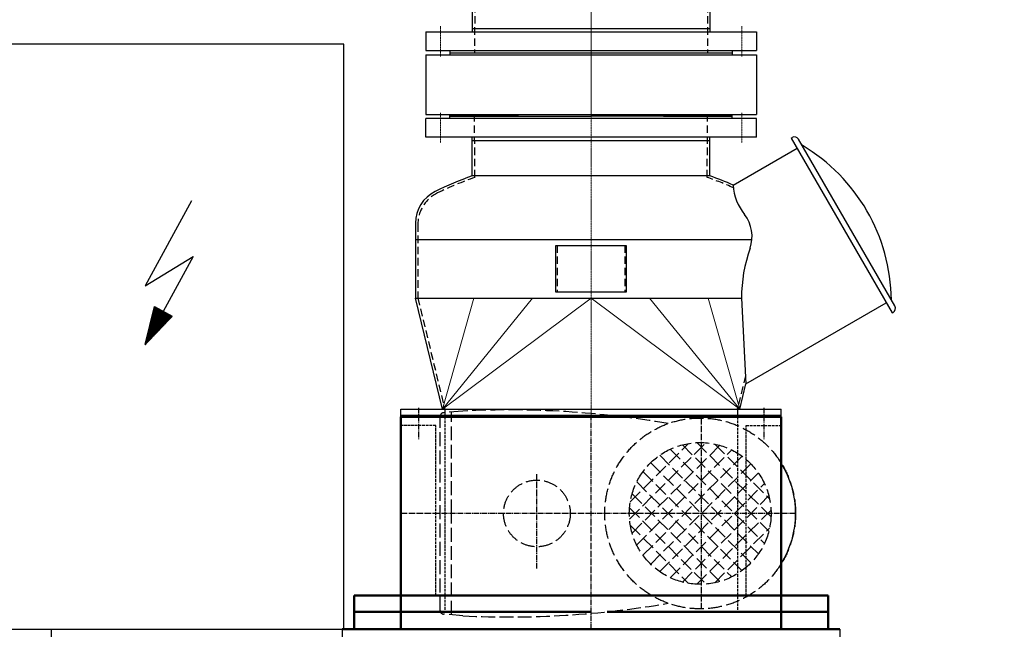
# Model space of a CAD drawing. Header units: millimetres. Extents: x 0 to 62175, y 0 to 44550.
# Tile 24 of 38: x 19505 to 21187, y 29364 to 30406. Entities that reach past the tile are written whole.
import ezdxf

# ---------------------------------------------------------------- set-up
doc = ezdxf.new("R2010")
doc.units = ezdxf.units.MM
for name, pattern in [('ACAD_ISO04W100', [30.5, 24, -3, 0.5, -3]), ('AM_DIN_F_W050', [6.25, 4.75, -1.5]), ('AM_DIN_G_W050', [13.75, 9.75, -1.5, 1, -1.5]), ('MITTE', [2, 1.25, -0.25, 0.25, -0.25]), ('STRICHLINIE', [19.05, 12.7, -6.35]), ('STRICHPUNKT', [25.4, 12.7, -6.35, 0, -6.35])]:
    doc.linetypes.add(name, pattern=pattern)
for name, color, linetype in [('1', 14, 'Continuous'), ('Bemaßung', 3, 'Continuous'), ('Flansch', 7, 'Continuous'), ('MC_24_3_025', 3, 'ACAD_ISO04W100'), ('MITTE', 4, 'STRICHPUNKT'), ('PROCESSING UNIT', 7, 'Continuous'), ('um', 7, 'Continuous'), ('Vacuum', 7, 'Continuous')]:
    doc.layers.add(name, color=color, linetype=linetype)
for name, color, linetype, lineweight in [('AM_0', 7, 'Continuous', 50), ('AM_3', 6, 'AM_DIN_F_W050', 25), ('AM_7', 4, 'AM_DIN_G_W050', 25), ('dünn', 9, 'Continuous', 20), ('mit', 6, 'MITTE', 20), ('verd', 2, 'STRICHLINIE', 25)]:
    doc.layers.add(name, color=color, linetype=linetype, lineweight=lineweight)
doc.styles.add('DIN', font='Din.shx')
doc.dimstyles.new('M1_75', dxfattribs={"dimscale": 75, "dimtxt": 3, "dimasz": 3, "dimexe": 1, "dimexo": 1, "dimgap": 1, "dimtad": 1, "dimdec": 0, "dimzin": 0, "dimdsep": 46, "dimtxsty": 'DIN', "dimcen": 3, "dimclrd": 256, "dimclre": 256, "dimclrt": 2, "dimadec": 0, "dimazin": 0, "dimtfac": 1, "dimtdec": 0, "dimtmove": 0, "dimatfit": 3, "dimfxl": 0, "dimtvp": 1.4, "dimtolj": 1, "dimtzin": 0, "dimlwd": -1, "dimlwe": -1, "dimarcsym": 0})

# ---------------------------------------------------------------- blocks, each defined once
blk = doc.blocks.new('*D237')
at = {"layer": 'Bemaßung'}
for p, q in [((20480.8, 29289), (20480.8, 27359.7)), ((16843.2, 28473.2), (16843.2, 27359.7)), ((17068.2, 27434.7), (20255.8, 27434.7))]:
    blk.add_line(p, q, dxfattribs=at)
for points in [[(17068.2, 27472.2), (17068.2, 27397.2), (16843.2, 27434.7)], [(20255.8, 27472.2), (20255.8, 27397.2), (20480.8, 27434.7)]]:
    blk.add_solid(points, dxfattribs=at)
at = {"layer": 'Defpoints', "color": 0}
for p in [(20480.8, 29364), (16843.2, 28548.2), (20480.8, 27434.7)]:
    blk.add_point(p, dxfattribs=at)
at = {"layer": 'Bemaßung', "color": 2, "insert": (19096.2, 27622.2), "char_height": 225, "attachment_point": 5, "style": 'DIN'}
blk.add_mtext('\\A1;3638', dxfattribs=at)
blk = doc.blocks.new('Rohrschelle-DN65-BV')
at = {"layer": 'um'}
for p, q in [((-32.7, 40.8), (40.9, 40.8)), ((-32.7, -40.8), (-32.7, 40.8)), ((40.9, -40.8), (40.9, 40.8)), ((-32.7, -40.8), (40.9, -40.8))]:
    blk.add_line(p, q, dxfattribs=at)
at = {"layer": 'verd'}
for p, q in [((-32.7, 38), (0, 38)), ((0, 38), (0, -38)), ((8.2, 38), (40.9, 38)), ((8.2, -38), (8.2, 38)), ((-32.7, -38), (0, -38)), ((8.2, -38), (40.9, -38))]:
    blk.add_line(p, q, dxfattribs=at)
blk = doc.blocks.new('Separator-SV')
at = {"layer": 'dünn'}
for p, q in [((85.6, 724), (64.3, 724)), ((66.3, 739), (66.3, 724)), ((83.6, 739), (83.6, 724))]:
    blk.add_line(p, q, dxfattribs=at)
at = {"layer": 'Flansch'}
for p, q in [((-114.2, 835), (-114.2, 758.9)), ((231, 833.2), (247, 833.2)), ((231, 833.2), (231, 750.7)), ((247, 833.2), (247, 750.7)), ((247, 833.2), (247, 750.7)), ((247, 801.7), (249.6, 801.7)), ((247, 801.7), (249.6, 801.7)), ((247, 699.7), (247, 801.7)), ((247, 699.7), (247, 801.7)), ((226, 780.9), (231, 780.9)), ((226, 780.9), (226, 750.7)), ((226, 720.6), (226, 750.7)), ((231, 668.2), (231, 750.7)), ((247, 668.2), (247, 750.7)), ((247, 668.2), (247, 750.7)), ((249.6, 699.7), (247, 699.7)), ((249.6, 699.7), (247, 699.7)), ((-38.1, 682.8), (38, 682.8)), ((231, 668.2), (247, 668.2)), ((0, 652.3), (0, 652.3))]:
    blk.add_line(p, q, dxfattribs=at)
for radius in [152.2, 76.1]:
    blk.add_arc((-114.2, 682.8), radius, 0, 90, dxfattribs=at)
at = {"layer": 'MC_24_3_025'}
for p, q in [((0, 673.8), (0, 685.3)), ((0, 677.8), (0, 648.4))]:
    blk.add_line(p, q, dxfattribs=at)
at = {"layer": 'mit'}
for p, q in [((227, 813.2), (260.1, 813.2)), ((-114.2, 797), (-430.6, 797)), ((75, 565.7), (75, 758.8)), ((-126, 750.7), (-417.1, 750.7)), ((126, 750.7), (259, 750.7)), ((0, 693.7), (0, 671.8)), ((0, -59.5), (0, 693.7)), ((227, 688.2), (260.1, 688.2)), ((-326, 504.7), (-326, 574.7)), ((326, 504.7), (326, 574.7)), ((369, 539.7), (407, 539.7)), ((0, 419.7), (407, 419.7)), ((369, 299.7), (407, 299.7)), ((-257.5, -6), (-257.5, 46)), ((257.5, -6), (257.5, 46))]:
    blk.add_line(p, q, dxfattribs=at)
for centre, radius, start, end in [((-114.2, 682.8), 114.2, 0, 90), ((-126, 674.7), 76, 0, 90), ((126, 674.7), 76, 90, 180)]:
    blk.add_arc(centre, radius, start, end, dxfattribs=at)
at = {"layer": 'MITTE', "ltscale": 3}
for p, q in [((217.5, 813.2), (260.5, 813.2)), ((217.5, 688.2), (260.5, 688.2))]:
    blk.add_line(p, q, dxfattribs=at)
at = {"layer": 'um'}
for p, q in [((-255, 835), (-411.6, 835)), ((231, 833.2), (247, 833.2)), ((231, 833.2), (231, 668.2)), ((247, 833.2), (247, 668.2)), ((247, 801.7), (250.5, 801.7)), ((250, 801.7), (247, 801.7)), ((250.5, 801.7), (250.5, 699.7)), ((126, 758.9), (126, 780.9)), ((214.1, 780.9), (126, 780.9)), ((214.1, 780.9), (226, 780.9)), ((226, 780.9), (226, 720.6)), ((-255, 758.9), (-409.6, 758.9)), ((-258.4, 758.9), (-258.4, 718.4)), ((-126, 758.9), (-126, 720.6)), ((126, 758.9), (126, 720.6)), ((-200.1, 756.2), (-200.1, 718.4)), ((64.3, 739), (85.6, 739)), ((64.3, 739), (64.3, 665.1)), ((85.6, 739), (85.6, 665.1)), ((-258.4, 720.6), (-378.7, 720.6)), ((-258.4, 718.4), (-200.1, 718.4)), ((-126, 720.6), (-200.1, 720.6)), ((126, 720.6), (231, 720.6)), ((247, 699.7), (250.5, 699.7)), ((250, 699.7), (247, 699.7)), ((-6.4, 675.8), (6.3, 675.8)), ((-6.4, 675.8), (-6.4, 661.4)), ((231, 668.2), (247, 668.2)), ((-300, 577.6), (-300, 559.7)), ((300, 577.6), (300, 559.7)), ((-346, 559.7), (346, 559.7)), ((-346, 559.7), (-346, 519.7)), ((346, 559.7), (346, 519.7)), ((379, 562.2), (397, 562.2)), ((379, 562.2), (379, 277.2)), ((397, 562.2), (397, 277.2)), ((-346, 539.7), (346, 539.7)), ((400, 525.7), (397, 525.7)), ((400, 525.7), (400, 313.7)), ((-346, 519.7), (346, 519.7)), ((-300, 519.7), (-300, 249.7)), ((300, 519.7), (300, 499.2)), ((203.4, 499.2), (300, 499.2)), ((300, 499.2), (379, 499.2)), ((370, 499.2), (370, 340.2)), ((203.4, 340.2), (300, 340.2)), ((300, 340.2), (379, 340.2)), ((300, 340.2), (300, 249.7)), ((400, 313.7), (397, 313.7)), ((379, 277.2), (397, 277.2)), ((-300, 249.7), (-203.2, 82)), ((-300, 249.7), (300, 249.7)), ((300, 249.7), (203.2, 82)), ((-203.2, 82), (-203.2, 36)), ((-203.2, 82), (203.2, 82)), ((203.2, 82), (203.2, 36)), ((-282.5, 36), (-282.5, 4)), ((-282.5, 36), (282.5, 36)), ((-203.2, 42), (203.2, 42)), ((282.5, 36), (282.5, 4)), ((-282.5, 4), (282.5, 4)), ((-241, 4), (-241, 0)), ((-241, 0), (241, 0)), ((241, 4), (241, 0))]:
    blk.add_line(p, q, dxfattribs=at)
blk.add_lwpolyline([(-181.5, 758.9), (-114.2, 758.9), (-114.2, 835), (-181.5, 835)], dxfattribs=at)
for centre, radius, start, end in [((126, 674.7), 106.2, 90, 152.0527), ((-126, 674.7), 45.9, 13.8939, 90), ((126, 674.7), 45.9, 90, 151.6476), ((0, 89.7), 604, 90, 116.1527), ((0, 89.7), 604, 63.8473, 90), ((0, 670.5), 11.1, 235.0352, 304.9648), ((75, 674.5), 14.2, 221.3849, 318.6151), ((-239.6, 577.6), 60.4, 116.1527, 180), ((239.6, 577.6), 60.4, 0, 63.8473)]:
    blk.add_arc(centre, radius, start, end, dxfattribs=at)
blk.add_ellipse((203.4, 419.7), major_axis=(-203.4, 0), ratio=0.390817, start_param=4.712389, end_param=7.853982, dxfattribs=at)
blk.add_spline([(-411.6, 835), (-402.9, 811.8), (-412.1, 776.9), (-409.6, 758.9)], degree=3, dxfattribs=at)
blk.add_open_spline([(-372.7, 758.9), (-374, 751.3), (-381.6, 738.7), (-379.5, 725.7), (-378.7, 720.6)], degree=3, knots=[23.347509, 23.347509, 23.347509, 23.347509, 47.197312, 62.41727, 62.41727, 62.41727, 62.41727], dxfattribs=at)
at = {"layer": 'Vacuum'}
blk.add_line((6.3, 661.4), (6.3, 675.8), dxfattribs=at)
at = {"layer": 'verd'}
for p, q in [((-258.4, 780.9), (-378.7, 780.9)), ((-258.4, 758.9), (-258.4, 783)), ((-258.4, 783), (-200.1, 783)), ((-258.4, 780.9), (-232.5, 780.9)), ((-232.5, 780.9), (-232.5, 756.2)), ((-226, 780.9), (-200.1, 780.9)), ((-226, 756.2), (-226, 780.9)), ((-214.2, 780.9), (-126, 780.9)), ((-200.1, 756.2), (-200.1, 783)), ((-126, 758.9), (-126, 780.9)), ((-232.5, 756.2), (-232.5, 720.6)), ((-226, 756.2), (-226, 720.6)), ((-258.4, 720.6), (-232.5, 720.6)), ((-226, 720.6), (-200.1, 720.6)), ((-80.2, 674.7), (-19.9, 674.7)), ((5.3, 660.7), (5.3, 675.8)), ((80.1, 674.7), (19.8, 674.7)), ((-6.4, 661.4), (-6.4, 650.4)), ((-5.3, 660.7), (-5.3, 650.4)), ((5.3, 660.7), (5.3, 650.4)), ((6.3, 661.4), (6.3, 650.4)), ((64.3, 589), (64.3, 665.1)), ((85.6, 665.1), (85.6, 589)), ((6.3, 650.4), (-6.4, 650.4)), ((64.3, 604), (85.6, 604)), ((64.3, 589), (85.6, 589)), ((66.3, 589), (66.3, 604)), ((83.6, 604), (83.6, 589)), ((-296, 575.4), (-296, 249.7)), ((296, 249.7), (296, 575.4)), ((300, 499.2), (300, 340.2)), ((-60, 459.7), (60, 459.7)), ((-60, 379.7), (-60, 459.7)), ((-58, 459.7), (-58, 379.7)), ((58, 459.7), (58, 379.7)), ((60, 459.7), (60, 379.7)), ((60, 379.7), (-60, 379.7)), ((-295.4, 249.7), (-198.6, 82)), ((198.6, 82), (295.4, 249.7)), ((-198.6, 82), (-199.2, 0)), ((198.6, 82), (199.2, 0))]:
    blk.add_line(p, q, dxfattribs=at)
blk.add_lwpolyline([(-5.3, 675.8), (-5.3, 660.7)], dxfattribs=at)
for centre, radius, start, end in [((-126, 674.7), 106.2, 14.3094, 90), ((126, 674.7), 106.1, 152.0527, 180), ((-126, 674.7), 106.2, 0, 14.3094), ((126, 674.7), 45.8, 151.6476, 180), ((0, 89.7), 600, 64.085, 115.915), ((-126, 674.7), 45.9, 0, 13.8939), ((-236, 575.4), 60, 115.915, 180), ((236, 575.4), 60, 0, 64.085)]:
    blk.add_arc(centre, radius, start, end, dxfattribs=at)
blk.add_ellipse((203.4, 419.7), major_axis=(0, -79.5), ratio=0.772073, start_param=0, end_param=3.141593, dxfattribs=at)
blk.add_open_spline([(-378.7, 780.9), (-375.6, 775.1), (-371.7, 767.8), (-372.4, 760.4), (-372.7, 758.9)], degree=3, knots=[0, 0, 0, 0, 18.664148, 23.347509, 23.347509, 23.347509, 23.347509], dxfattribs=at)
at = {"layer": 'um'}
blk.add_blockref('Rohrschelle-DN65-BV', (-222.3, 797), dxfattribs=at)
blk = doc.blocks.new('*X4')
at = {"color": 0}
for p, q in [((1046.9, 3795.3), (1047.3, 3795.7)), ((1046.9, 3795.5), (1047, 3795.7)), ((1047, 3795), (1047.7, 3795.7)), ((1047, 3795.2), (1047.5, 3795.7)), ((1047.1, 3794.6), (1048.2, 3795.7)), ((1047.1, 3794.8), (1047.9, 3795.7)), ((1047.2, 3794.3), (1048.6, 3795.7)), ((1047.2, 3794.5), (1048.4, 3795.7)), ((1047.3, 3793.9), (1049.1, 3795.7)), ((1047.3, 3794.1), (1048.8, 3795.7)), ((1047.4, 3793.6), (1049.5, 3795.7)), ((1047.4, 3793.8), (1049.3, 3795.7)), ((1047.5, 3793.2), (1050, 3795.7)), ((1047.5, 3793.4), (1049.7, 3795.7)), ((1047.6, 3792.7), (1050.6, 3795.7)), ((1047.6, 3792.9), (1050.4, 3795.7)), ((1047.6, 3793), (1050.2, 3795.7)), ((1047.7, 3792.3), (1051.1, 3795.7)), ((1047.7, 3792.5), (1050.9, 3795.7)), ((1047.8, 3792), (1051.5, 3795.7)), ((1047.8, 3792.2), (1051.3, 3795.7)), ((1047.9, 3791.6), (1052, 3795.7)), ((1047.9, 3791.8), (1051.7, 3795.7)), ((1048, 3791.3), (1052.4, 3795.7)), ((1048, 3791.4), (1052.2, 3795.7)), ((1048.1, 3790.9), (1052.9, 3795.7)), ((1048.1, 3791.1), (1052.6, 3795.7)), ((1048.2, 3790.6), (1053.3, 3795.7)), ((1048.2, 3790.7), (1053.1, 3795.7)), ((1048.3, 3790.2), (1053.8, 3795.7)), ((1048.3, 3790.4), (1053.5, 3795.7)), ((1048.4, 3789.9), (1054.2, 3795.7)), ((1048.4, 3790), (1054, 3795.7)), ((1048.5, 3789.5), (1054.7, 3795.7)), ((1048.5, 3789.7), (1054.4, 3795.7)), ((1048.6, 3789), (1055.3, 3795.7)), ((1048.6, 3789.1), (1055.1, 3795.7)), ((1048.6, 3789.3), (1054.9, 3795.7)), ((1048.7, 3788.6), (1055.8, 3795.7)), ((1048.7, 3788.8), (1055.6, 3795.7)), ((1048.8, 3788.3), (1056.2, 3795.7)), ((1048.8, 3788.4), (1056, 3795.7)), ((1048.9, 3787.9), (1056.7, 3795.7)), ((1048.9, 3788.1), (1056.5, 3795.7)), ((1049, 3787.6), (1057.1, 3795.7)), ((1049, 3787.7), (1056.9, 3795.7)), ((1049.1, 3787.2), (1057.6, 3795.7)), ((1049.1, 3787.4), (1057.4, 3795.7)), ((1049.2, 3786.8), (1058, 3795.7)), ((1049.2, 3787), (1057.8, 3795.7)), ((1049.3, 3786.5), (1058.5, 3795.7)), ((1049.3, 3786.7), (1058.3, 3795.7)), ((1049.4, 3786.1), (1058.9, 3795.7)), ((1049.4, 3786.3), (1058.7, 3795.7)), ((1049.5, 3785.6), (1059.6, 3795.7)), ((1049.5, 3785.8), (1059.4, 3795.7)), ((1049.5, 3786), (1059.2, 3795.7)), ((1049.6, 3785.3), (1060.1, 3795.7)), ((1049.6, 3785.4), (1059.8, 3795.7)), ((1049.7, 3784.9), (1060.5, 3795.7)), ((1049.7, 3785.1), (1060.3, 3795.7)), ((1049.8, 3784.5), (1061, 3795.7)), ((1049.8, 3784.7), (1060.7, 3795.7)), ((1049.9, 3784.4), (1061.2, 3795.7)), ((1049.9, 3784.2), (1061.2, 3795.5)), ((1050, 3784), (1061.2, 3795.2)), ((1050, 3783.8), (1061.2, 3795)), ((1050.1, 3783.7), (1061.2, 3794.8)), ((1050.1, 3783.5), (1061.2, 3794.6)), ((1050.2, 3783.3), (1061.2, 3794.3)), ((1050.2, 3783.1), (1061.2, 3794.1)), ((1050.3, 3783), (1061.2, 3793.9)), ((1050.3, 3782.8), (1061.2, 3793.7)), ((1050.4, 3782.6), (1061.2, 3793.4)), ((1050.4, 3782.4), (1061.2, 3793.2)), ((1050.4, 3782.2), (1061.2, 3793)), ((1050.5, 3782.1), (1061.2, 3792.8)), ((1050.5, 3781.9), (1061.2, 3792.6)), ((1050.6, 3781.7), (1061.2, 3792.3)), ((1050.6, 3781.5), (1061.2, 3792.1)), ((1050.7, 3781.4), (1061.2, 3791.9)), ((1050.7, 3781.2), (1061.2, 3791.7)), ((1050.8, 3781), (1061.2, 3791.4)), ((1050.8, 3780.8), (1061.2, 3791.2)), ((1050.9, 3780.6), (1061.2, 3791)), ((1050.9, 3780.5), (1061.2, 3790.8)), ((1051, 3780.3), (1061.2, 3790.5)), ((1051, 3780.1), (1061.2, 3790.3)), ((1051.1, 3779.9), (1061.2, 3790.1)), ((1051.1, 3779.8), (1061.2, 3789.9)), ((1051.2, 3779.6), (1061.2, 3789.6)), ((1051.2, 3779.4), (1061.2, 3789.4)), ((1051.3, 3779.2), (1061.2, 3789.2)), ((1051.3, 3779.1), (1061.2, 3789)), ((1051.3, 3778.9), (1061.2, 3788.7)), ((1051.4, 3778.7), (1061.2, 3788.5)), ((1051.4, 3778.5), (1061.2, 3788.3)), ((1051.5, 3778.3), (1061.2, 3788.1)), ((1051.5, 3778.2), (1061.2, 3787.8)), ((1051.6, 3778), (1061.2, 3787.6)), ((1051.6, 3777.8), (1061.2, 3787.4)), ((1051.7, 3777.6), (1061.2, 3787.2)), ((1051.7, 3777.5), (1061.2, 3786.9)), ((1051.8, 3777.3), (1061.2, 3786.7)), ((1051.8, 3777.1), (1061.2, 3786.5)), ((1051.9, 3776.9), (1061.2, 3786.3)), ((1051.9, 3776.8), (1061.2, 3786)), ((1052, 3776.6), (1061.2, 3785.8)), ((1052, 3776.4), (1061.2, 3785.6)), ((1052.1, 3776.2), (1061.2, 3785.4)), ((1061.2, 3781.3), (1075.5, 3795.7)), ((1061.2, 3781.6), (1075.3, 3795.7)), ((1061.2, 3781.8), (1075.1, 3795.7)), ((1061.2, 3782), (1074.9, 3795.7)), ((1061.2, 3782.2), (1074.6, 3795.7)), ((1061.2, 3782.4), (1074.4, 3795.7)), ((1061.2, 3782.7), (1074.2, 3795.7)), ((1061.2, 3782.9), (1074, 3795.7)), ((1061.2, 3783.1), (1073.8, 3795.7)), ((1061.2, 3783.3), (1073.5, 3795.7)), ((1061.2, 3783.6), (1073.3, 3795.7)), ((1061.2, 3783.8), (1073.1, 3795.7)), ((1061.2, 3784), (1072.9, 3795.7)), ((1061.2, 3784.2), (1072.6, 3795.7)), ((1061.2, 3784.5), (1072.4, 3795.7)), ((1061.2, 3784.7), (1072.2, 3795.7)), ((1061.2, 3784.9), (1072, 3795.7)), ((1061.2, 3785.1), (1071.7, 3795.7)), ((1061.2, 3785.4), (1071.5, 3795.7)), ((1061.2, 3785.6), (1071.3, 3795.7)), ((1061.2, 3785.8), (1071.1, 3795.7)), ((1061.2, 3786), (1070.8, 3795.7)), ((1061.2, 3786.3), (1070.6, 3795.7)), ((1061.2, 3786.5), (1070.4, 3795.7)), ((1061.2, 3786.7), (1070.2, 3795.7)), ((1061.2, 3786.9), (1069.9, 3795.7)), ((1061.2, 3787.2), (1069.7, 3795.7)), ((1061.2, 3787.4), (1069.5, 3795.7)), ((1061.2, 3787.6), (1069.3, 3795.7)), ((1061.2, 3787.8), (1069, 3795.7)), ((1061.2, 3788.1), (1068.8, 3795.7)), ((1061.2, 3788.3), (1068.6, 3795.7)), ((1061.2, 3788.5), (1068.4, 3795.7)), ((1061.2, 3788.7), (1068.1, 3795.7)), ((1061.2, 3789), (1067.9, 3795.7)), ((1061.2, 3789.2), (1067.7, 3795.7)), ((1061.2, 3789.4), (1067.5, 3795.7)), ((1061.2, 3789.6), (1067.2, 3795.7)), ((1061.2, 3789.9), (1067, 3795.7)), ((1061.2, 3790.1), (1066.8, 3795.7)), ((1061.2, 3790.3), (1066.6, 3795.7)), ((1061.2, 3790.5), (1066.3, 3795.7)), ((1061.2, 3790.8), (1066.1, 3795.7)), ((1061.2, 3791), (1065.9, 3795.7)), ((1061.2, 3791.2), (1065.7, 3795.7)), ((1061.2, 3791.4), (1065.4, 3795.7)), ((1061.2, 3791.7), (1065.2, 3795.7)), ((1061.2, 3791.9), (1065, 3795.7)), ((1061.2, 3792.1), (1064.8, 3795.7)), ((1061.2, 3792.3), (1064.5, 3795.7)), ((1061.2, 3792.6), (1064.3, 3795.7)), ((1061.2, 3792.8), (1064.1, 3795.7)), ((1061.2, 3793), (1063.9, 3795.7)), ((1061.2, 3793.2), (1063.6, 3795.7)), ((1061.2, 3793.4), (1063.4, 3795.7)), ((1061.2, 3793.7), (1063.2, 3795.7)), ((1061.2, 3793.9), (1063, 3795.7)), ((1061.2, 3794.1), (1062.8, 3795.7)), ((1061.2, 3794.3), (1062.5, 3795.7)), ((1061.2, 3794.6), (1062.3, 3795.7)), ((1061.2, 3794.8), (1062.1, 3795.7)), ((1061.2, 3795), (1061.9, 3795.7)), ((1061.2, 3795.2), (1061.6, 3795.7)), ((1061.2, 3795.5), (1061.4, 3795.7)), ((1061.2, 3781.1), (1075.5, 3795.4)), ((1061.2, 3780.9), (1075.4, 3795.1)), ((1061.2, 3780.7), (1075.3, 3794.8)), ((1061.2, 3780.4), (1075.2, 3794.5)), ((1061.2, 3780.2), (1075.2, 3794.2)), ((1061.2, 3780), (1075.1, 3793.8)), ((1061.2, 3779.8), (1075, 3793.5)), ((1061.2, 3779.5), (1074.9, 3793.2)), ((1061.2, 3779.3), (1074.8, 3792.9)), ((1061.2, 3779.1), (1074.7, 3792.6)), ((1061.2, 3778.9), (1074.7, 3792.3)), ((1061.2, 3778.6), (1074.6, 3792)), ((1061.2, 3778.4), (1074.5, 3791.7)), ((1061.2, 3778.2), (1074.4, 3791.4)), ((1061.2, 3778), (1074.3, 3791.1)), ((1061.2, 3777.7), (1074.3, 3790.8)), ((1061.2, 3777.5), (1074.2, 3790.5)), ((1061.2, 3777.3), (1074.1, 3790.2)), ((1061.2, 3777.1), (1074, 3789.9)), ((1061.2, 3776.8), (1073.9, 3789.6)), ((1061.2, 3776.6), (1073.8, 3789.2)), ((1061.2, 3776.4), (1073.8, 3788.9)), ((1061.2, 3776.2), (1073.7, 3788.6)), ((1061.2, 3775.9), (1073.6, 3788.3)), ((1061.2, 3775.7), (1073.5, 3788)), ((1061.2, 3775.5), (1073.4, 3787.7)), ((1061.2, 3775.3), (1073.3, 3787.4)), ((1061.2, 3775), (1073.3, 3787.1)), ((1061.2, 3774.8), (1073.2, 3786.8)), ((1061.2, 3774.6), (1073.1, 3786.5)), ((1061.2, 3774.4), (1073, 3786.2)), ((1061.2, 3774.1), (1072.9, 3785.9)), ((1061.2, 3773.9), (1072.9, 3785.6)), ((1061.2, 3773.7), (1072.8, 3785.3)), ((1052.1, 3776), (1061.2, 3785.1)), ((1052.2, 3775.9), (1061.2, 3784.9)), ((1052.2, 3775.7), (1061.2, 3784.7)), ((1052.3, 3775.5), (1061.2, 3784.5)), ((1052.3, 3775.3), (1061.2, 3784.2)), ((1052.3, 3775.2), (1061.2, 3784)), ((1052.4, 3775), (1061.2, 3783.8)), ((1052.4, 3774.8), (1061.2, 3783.6)), ((1052.5, 3774.6), (1061.2, 3783.3)), ((1052.5, 3774.5), (1061.2, 3783.1)), ((1052.6, 3774.3), (1061.2, 3782.9)), ((1052.6, 3774.1), (1061.2, 3782.7)), ((1052.7, 3773.9), (1061.2, 3782.4)), ((1052.7, 3773.7), (1061.2, 3782.2)), ((1052.8, 3773.6), (1061.2, 3782)), ((1052.8, 3773.4), (1061.2, 3781.8)), ((1052.9, 3773.2), (1061.2, 3781.6)), ((1052.9, 3773), (1061.2, 3781.3)), ((1053, 3772.9), (1061.2, 3781.1)), ((1053, 3772.7), (1061.2, 3780.9)), ((1053.1, 3772.5), (1061.2, 3780.7)), ((1053.1, 3772.3), (1061.2, 3780.4)), ((1053.2, 3772.1), (1061.2, 3780.2)), ((1053.2, 3772), (1061.2, 3780)), ((1053.2, 3771.8), (1061.2, 3779.8)), ((1053.3, 3771.6), (1061.2, 3779.5)), ((1053.3, 3771.4), (1061.2, 3779.3)), ((1053.4, 3771.3), (1061.2, 3779.1)), ((1053.4, 3771.1), (1061.2, 3778.9)), ((1053.5, 3770.9), (1061.2, 3778.6)), ((1053.5, 3770.7), (1061.2, 3778.4)), ((1053.6, 3770.6), (1061.2, 3778.2)), ((1053.6, 3770.4), (1061.2, 3778)), ((1053.7, 3770.2), (1061.2, 3777.7)), ((1053.7, 3770), (1061.2, 3777.5)), ((1053.8, 3769.8), (1061.2, 3777.3)), ((1053.8, 3769.7), (1061.2, 3777.1)), ((1053.9, 3769.5), (1061.2, 3776.8)), ((1053.9, 3769.3), (1061.2, 3776.6)), ((1054, 3769.1), (1061.2, 3776.4)), ((1054, 3769), (1061.2, 3776.2)), ((1054.1, 3768.8), (1061.2, 3775.9)), ((1054.1, 3768.6), (1061.2, 3775.7)), ((1054.1, 3768.4), (1061.2, 3775.5)), ((1054.2, 3768.3), (1061.2, 3775.3)), ((1054.2, 3768.1), (1061.2, 3775)), ((1054.3, 3767.9), (1061.2, 3774.8)), ((1054.3, 3767.7), (1061.2, 3774.6)), ((1054.4, 3767.5), (1061.2, 3774.4)), ((1054.4, 3767.4), (1061.2, 3774.1)), ((1054.5, 3767.2), (1061.2, 3773.9)), ((1054.5, 3767), (1061.2, 3773.7)), ((1054.6, 3766.8), (1061.2, 3773.5)), ((1054.6, 3766.7), (1061.2, 3773.2)), ((1054.7, 3766.5), (1061.2, 3773)), ((1054.7, 3766.3), (1061.2, 3772.8)), ((1054.8, 3766.1), (1061.2, 3772.6)), ((1054.8, 3766), (1061.2, 3772.3)), ((1054.9, 3765.8), (1061.2, 3772.1)), ((1054.9, 3765.6), (1061.2, 3771.9)), ((1055, 3765.4), (1061.2, 3771.7)), ((1055, 3765.2), (1061.2, 3771.4)), ((1055.1, 3765.1), (1061.2, 3771.2)), ((1061.2, 3773.5), (1072.7, 3785)), ((1061.2, 3773.2), (1072.6, 3784.6)), ((1061.2, 3773), (1072.5, 3784.3)), ((1061.2, 3772.8), (1072.4, 3784)), ((1061.2, 3772.6), (1072.4, 3783.7)), ((1061.2, 3772.3), (1072.3, 3783.4)), ((1061.2, 3772.1), (1072.2, 3783.1)), ((1061.2, 3771.9), (1072.1, 3782.8)), ((1061.2, 3771.7), (1072, 3782.5)), ((1061.2, 3771.4), (1072, 3782.2)), ((1061.2, 3771.2), (1071.9, 3781.9)), ((1061.2, 3771), (1071.8, 3781.6)), ((1061.2, 3770.8), (1071.7, 3781.3)), ((1061.2, 3770.6), (1071.6, 3781)), ((1061.2, 3770.3), (1071.5, 3780.7)), ((1061.2, 3770.1), (1071.5, 3780.4)), ((1061.2, 3769.9), (1071.4, 3780)), ((1061.2, 3769.7), (1071.3, 3779.7)), ((1061.2, 3769.4), (1071.2, 3779.4)), ((1061.2, 3769.2), (1071.1, 3779.1)), ((1061.2, 3769), (1071, 3778.8)), ((1061.2, 3768.8), (1071, 3778.5)), ((1061.2, 3768.5), (1070.9, 3778.2)), ((1061.2, 3768.3), (1070.8, 3777.9)), ((1061.2, 3768.1), (1070.7, 3777.6)), ((1061.2, 3767.9), (1070.6, 3777.3)), ((1061.2, 3767.6), (1070.6, 3777)), ((1061.2, 3767.4), (1070.5, 3776.7)), ((1061.2, 3767.2), (1070.4, 3776.4)), ((1061.2, 3767), (1070.3, 3776.1)), ((1061.2, 3766.7), (1070.2, 3775.8)), ((1061.2, 3766.5), (1070.1, 3775.4)), ((1061.2, 3766.3), (1070.1, 3775.1)), ((1061.2, 3766.1), (1070, 3774.8)), ((1061.2, 3765.8), (1069.9, 3774.5)), ((1061.2, 3765.6), (1069.8, 3774.2)), ((1061.2, 3765.4), (1069.7, 3773.9)), ((1061.2, 3765.2), (1069.7, 3773.6)), ((1061.2, 3764.9), (1069.6, 3773.3)), ((1061.2, 3764.7), (1069.5, 3773)), ((1061.2, 3764.5), (1069.4, 3772.7)), ((1061.2, 3764.3), (1069.3, 3772.4)), ((1061.2, 3764), (1069.2, 3772.1)), ((1061.2, 3763.8), (1069.2, 3771.8)), ((1061.2, 3763.6), (1069.1, 3771.5)), ((1055.1, 3764.9), (1061.2, 3771)), ((1055.1, 3764.7), (1061.2, 3770.8)), ((1055.2, 3764.5), (1061.2, 3770.6)), ((1055.2, 3764.4), (1061.2, 3770.3)), ((1055.3, 3764.2), (1061.2, 3770.1)), ((1055.3, 3764), (1061.2, 3769.9)), ((1055.4, 3763.8), (1061.2, 3769.7)), ((1055.4, 3763.7), (1061.2, 3769.4)), ((1055.5, 3763.5), (1061.2, 3769.2)), ((1055.5, 3763.3), (1061.2, 3769)), ((1055.6, 3763.1), (1061.2, 3768.8)), ((1055.6, 3762.9), (1061.2, 3768.5)), ((1055.7, 3762.8), (1061.2, 3768.3)), ((1055.7, 3762.6), (1061.2, 3768.1)), ((1055.8, 3762.4), (1061.2, 3767.9)), ((1055.8, 3762.2), (1061.2, 3767.6)), ((1055.9, 3762.1), (1061.2, 3767.4)), ((1055.9, 3761.9), (1061.2, 3767.2)), ((1056, 3761.7), (1061.2, 3767)), ((1056, 3761.5), (1061.2, 3766.7)), ((1056, 3761.3), (1061.2, 3766.5)), ((1056.1, 3761.2), (1061.2, 3766.3)), ((1056.1, 3761), (1061.2, 3766.1)), ((1056.2, 3760.8), (1061.2, 3765.8)), ((1056.2, 3760.6), (1061.2, 3765.6)), ((1056.3, 3760.5), (1061.2, 3765.4)), ((1056.3, 3760.3), (1061.2, 3765.2)), ((1056.4, 3760.1), (1061.2, 3764.9)), ((1056.4, 3759.9), (1061.2, 3764.7)), ((1056.5, 3759.8), (1061.2, 3764.5)), ((1056.5, 3759.6), (1061.2, 3764.3)), ((1056.6, 3759.4), (1061.2, 3764)), ((1056.6, 3759.2), (1061.2, 3763.8)), ((1056.7, 3759), (1061.2, 3763.6)), ((1056.7, 3758.9), (1061.2, 3763.4)), ((1056.8, 3758.7), (1061.2, 3763.1)), ((1056.8, 3758.5), (1061.2, 3762.9)), ((1056.9, 3758.3), (1061.2, 3762.7)), ((1056.9, 3758.2), (1061.2, 3762.5)), ((1056.9, 3758), (1061.2, 3762.2)), ((1057, 3757.8), (1061.2, 3762)), ((1057, 3757.6), (1061.2, 3761.8)), ((1057.1, 3757.5), (1061.2, 3761.6)), ((1057.1, 3757.3), (1061.2, 3761.3)), ((1057.2, 3757.1), (1061.2, 3761.1)), ((1057.2, 3756.9), (1061.2, 3760.9)), ((1057.3, 3756.7), (1061.2, 3760.7)), ((1057.3, 3756.6), (1061.2, 3760.4)), ((1057.4, 3756.4), (1061.2, 3760.2)), ((1057.4, 3756.2), (1061.2, 3760)), ((1057.5, 3756), (1061.2, 3759.8)), ((1057.5, 3755.9), (1061.2, 3759.5)), ((1057.6, 3755.7), (1061.2, 3759.3)), ((1057.6, 3755.5), (1061.2, 3759.1)), ((1057.7, 3755.3), (1061.2, 3758.9)), ((1057.7, 3755.2), (1061.2, 3758.7)), ((1057.8, 3755), (1061.2, 3758.4)), ((1057.8, 3754.8), (1061.2, 3758.2)), ((1057.8, 3754.6), (1061.2, 3758)), ((1057.9, 3754.4), (1061.2, 3757.8)), ((1057.9, 3754.3), (1061.2, 3757.5)), ((1058, 3754.1), (1061.2, 3757.3)), ((1061.2, 3763.4), (1069, 3771.2)), ((1061.2, 3763.1), (1068.9, 3770.8)), ((1061.2, 3762.9), (1068.8, 3770.5)), ((1061.2, 3762.7), (1068.7, 3770.2)), ((1061.2, 3762.5), (1068.7, 3769.9)), ((1061.2, 3762.2), (1068.6, 3769.6)), ((1061.2, 3762), (1068.5, 3769.3)), ((1061.2, 3761.8), (1068.4, 3769)), ((1061.2, 3761.6), (1068.3, 3768.7)), ((1061.2, 3761.3), (1068.3, 3768.4)), ((1061.2, 3761.1), (1068.2, 3768.1)), ((1061.2, 3760.9), (1068.1, 3767.8)), ((1061.2, 3760.7), (1068, 3767.5)), ((1061.2, 3760.4), (1067.9, 3767.2)), ((1061.2, 3760.2), (1067.8, 3766.9)), ((1061.2, 3760), (1067.8, 3766.6)), ((1061.2, 3759.8), (1067.7, 3766.2)), ((1061.2, 3759.5), (1067.6, 3765.9)), ((1061.2, 3759.3), (1067.5, 3765.6)), ((1061.2, 3759.1), (1067.4, 3765.3)), ((1061.2, 3758.9), (1067.4, 3765)), ((1061.2, 3758.7), (1067.3, 3764.7)), ((1061.2, 3758.4), (1067.2, 3764.4)), ((1061.2, 3758.2), (1067.1, 3764.1)), ((1061.2, 3758), (1067, 3763.8)), ((1061.2, 3757.8), (1066.9, 3763.5)), ((1061.2, 3757.5), (1066.9, 3763.2)), ((1061.2, 3757.3), (1066.8, 3762.9)), ((1061.2, 3757.1), (1066.7, 3762.6)), ((1061.2, 3756.9), (1066.6, 3762.3)), ((1061.2, 3756.6), (1066.5, 3762)), ((1061.2, 3756.4), (1066.4, 3761.6)), ((1061.2, 3756.2), (1066.4, 3761.3)), ((1061.2, 3756), (1066.3, 3761)), ((1061.2, 3755.7), (1066.2, 3760.7)), ((1061.2, 3755.5), (1066.1, 3760.4)), ((1061.2, 3755.3), (1066, 3760.1)), ((1061.2, 3755.1), (1066, 3759.8)), ((1061.2, 3754.8), (1065.9, 3759.5)), ((1061.2, 3754.6), (1065.8, 3759.2)), ((1061.2, 3754.4), (1065.7, 3758.9)), ((1061.2, 3754.2), (1065.6, 3758.6)), ((1061.2, 3753.9), (1065.5, 3758.3)), ((1061.2, 3753.7), (1065.5, 3758)), ((1061.2, 3753.5), (1065.4, 3757.7)), ((1061.2, 3753.3), (1065.3, 3757.4)), ((1058, 3753.9), (1061.2, 3757.1)), ((1058.1, 3753.7), (1061.2, 3756.9)), ((1058.1, 3753.6), (1061.2, 3756.6)), ((1058.2, 3753.4), (1061.2, 3756.4)), ((1058.2, 3753.2), (1061.2, 3756.2)), ((1058.3, 3753), (1061.2, 3756)), ((1058.3, 3752.9), (1061.2, 3755.7)), ((1058.4, 3752.7), (1061.2, 3755.5)), ((1058.4, 3752.5), (1061.2, 3755.3)), ((1058.5, 3752.3), (1061.2, 3755.1)), ((1058.5, 3752.1), (1061.2, 3754.8)), ((1058.6, 3752), (1061.2, 3754.6)), ((1058.6, 3751.8), (1061.2, 3754.4)), ((1058.7, 3751.6), (1061.2, 3754.2)), ((1058.7, 3751.4), (1061.2, 3753.9)), ((1058.8, 3751.3), (1061.2, 3753.7)), ((1058.8, 3751.1), (1061.2, 3753.5)), ((1058.8, 3750.9), (1061.2, 3753.3)), ((1058.9, 3750.7), (1061.2, 3753)), ((1058.9, 3750.5), (1061.2, 3752.8)), ((1059, 3750.4), (1061.2, 3752.6)), ((1059, 3750.2), (1061.2, 3752.4)), ((1059.1, 3750), (1061.2, 3752.1)), ((1059.1, 3749.8), (1061.2, 3751.9)), ((1059.2, 3749.7), (1061.2, 3751.7)), ((1059.2, 3749.5), (1061.2, 3751.5)), ((1059.3, 3749.3), (1061.2, 3751.2)), ((1059.3, 3749.1), (1061.2, 3751)), ((1059.4, 3749), (1061.2, 3750.8)), ((1059.4, 3748.8), (1061.2, 3750.6)), ((1059.5, 3748.6), (1061.2, 3750.3)), ((1059.5, 3748.4), (1061.2, 3750.1)), ((1059.6, 3748.2), (1061.2, 3749.9)), ((1059.6, 3748.1), (1061.2, 3749.7)), ((1059.7, 3747.9), (1061.2, 3749.4)), ((1059.7, 3747.7), (1061.2, 3749.2)), ((1059.7, 3747.5), (1061.2, 3749)), ((1059.8, 3747.4), (1061.2, 3748.8)), ((1059.8, 3747.2), (1061.2, 3748.5)), ((1059.9, 3747), (1061.2, 3748.3)), ((1059.9, 3746.8), (1061.2, 3748.1)), ((1060, 3746.7), (1061.2, 3747.9)), ((1060, 3746.5), (1061.2, 3747.7)), ((1060.1, 3746.3), (1061.2, 3747.4)), ((1060.1, 3746.1), (1061.2, 3747.2)), ((1060.2, 3745.9), (1061.2, 3747)), ((1060.2, 3745.8), (1061.2, 3746.8)), ((1060.3, 3745.6), (1061.2, 3746.5)), ((1060.3, 3745.4), (1061.2, 3746.3)), ((1060.4, 3745.2), (1061.2, 3746.1)), ((1060.4, 3745.1), (1061.2, 3745.9)), ((1060.5, 3744.9), (1061.2, 3745.6)), ((1060.5, 3744.7), (1061.2, 3745.4)), ((1060.6, 3744.5), (1061.2, 3745.2)), ((1060.6, 3744.4), (1061.2, 3745)), ((1060.6, 3744.2), (1061.2, 3744.7)), ((1060.7, 3744), (1061.2, 3744.5)), ((1060.7, 3743.8), (1061.2, 3744.3)), ((1060.8, 3743.6), (1061.2, 3744.1)), ((1060.8, 3743.5), (1061.2, 3743.8)), ((1060.9, 3743.3), (1061.2, 3743.6)), ((1060.9, 3743.1), (1061.2, 3743.4)), ((1061, 3742.9), (1061.2, 3743.2)), ((1061.2, 3753), (1065.2, 3757)), ((1061.2, 3752.8), (1065.1, 3756.7)), ((1061.2, 3752.6), (1065, 3756.4)), ((1061.2, 3752.4), (1065, 3756.1)), ((1061.2, 3752.1), (1064.9, 3755.8)), ((1061.2, 3751.9), (1064.8, 3755.5)), ((1061.2, 3751.7), (1064.7, 3755.2)), ((1061.2, 3751.5), (1064.6, 3754.9)), ((1061.2, 3751.2), (1064.6, 3754.6)), ((1061.2, 3751), (1064.5, 3754.3)), ((1061.2, 3750.8), (1064.4, 3754)), ((1061.2, 3750.6), (1064.3, 3753.7)), ((1061.2, 3750.3), (1064.2, 3753.4)), ((1061.2, 3750.1), (1064.1, 3753.1)), ((1061.2, 3749.9), (1064.1, 3752.8)), ((1061.2, 3749.7), (1064, 3752.4)), ((1061.2, 3749.4), (1063.9, 3752.1)), ((1061.2, 3749.2), (1063.8, 3751.8)), ((1061.2, 3749), (1063.7, 3751.5)), ((1061.2, 3748.8), (1063.7, 3751.2)), ((1061.2, 3748.5), (1063.6, 3750.9)), ((1061.2, 3748.3), (1063.5, 3750.6)), ((1061.2, 3748.1), (1063.4, 3750.3)), ((1061.2, 3747.9), (1063.3, 3750)), ((1061.2, 3747.7), (1063.2, 3749.7)), ((1061.2, 3747.4), (1063.2, 3749.4)), ((1061.2, 3747.2), (1063.1, 3749.1)), ((1061.2, 3747), (1063, 3748.8)), ((1061.2, 3746.8), (1062.9, 3748.5)), ((1061.2, 3746.5), (1062.8, 3748.2)), ((1061.2, 3746.3), (1062.7, 3747.8)), ((1061.2, 3746.1), (1062.7, 3747.5)), ((1061.2, 3745.9), (1062.6, 3747.2)), ((1061.2, 3745.6), (1062.5, 3746.9)), ((1061.2, 3745.4), (1062.4, 3746.6)), ((1061.2, 3745.2), (1062.3, 3746.3)), ((1061.2, 3745), (1062.3, 3746)), ((1061.2, 3744.7), (1062.2, 3745.7)), ((1061.2, 3744.5), (1062.1, 3745.4)), ((1061.2, 3744.3), (1062, 3745.1)), ((1061.2, 3744.1), (1061.9, 3744.8)), ((1061.2, 3743.8), (1061.8, 3744.5)), ((1061.2, 3743.6), (1061.8, 3744.2)), ((1061.2, 3743.4), (1061.7, 3743.9)), ((1061.2, 3743.2), (1061.6, 3743.6)), ((1061.2, 3742.9), (1061.5, 3743.2)), ((1061, 3742.8), (1061.2, 3742.9)), ((1061.1, 3742.6), (1061.2, 3742.7)), ((1061.1, 3742.4), (1061.2, 3742.5)), ((1061.2, 3742.7), (1061.4, 3742.9)), ((1061.2, 3742.5), (1061.4, 3742.6)), ((1061.2, 3742.2), (1061.2, 3742.3)), ((1061.2, 3742.3), (1061.3, 3742.3))]:
    blk.add_line(p, q, dxfattribs=at)
blk = doc.blocks.new('A$C475D7969')
at = {"layer": '1'}
for p, q in [((99.4, 307.1), (0, 125.1)), ((0, 125.1), (103, 187.9)), ((103, 187.9), (0.5, 0)), ((0.5, 0), (20.1, 80.9)), ((20.1, 80.9), (57.9, 60.2)), ((57.9, 60.2), (0.5, 0))]:
    blk.add_line(p, q, dxfattribs=at)
at = {"layer": '1', "xscale": 1.5, "yscale": 1.5, "zscale": 1.5, "rotation": 331.3737956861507}
blk.add_blockref('*X4', (-4086, -4164.4), dxfattribs=at)
blk = doc.blocks.new('E-pfeil')
at = {"layer": '1', "xscale": 0.8000000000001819, "yscale": 0.8000000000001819, "zscale": 0.8}
blk.add_blockref('A$C475D7969', (-41.2, -125.2), dxfattribs=at)
blk = doc.blocks.new('1700-PU-SV')
at = {"layer": 'AM_0'}
for p, q in [((-325, 0), (-325, 363)), ((-325, 363), (0, 363)), ((-257.6, 363), (-325, 363)), ((325, 363), (0, 363)), ((53.8, 363), (325, 363)), ((325, 198), (325, 363)), ((325, 0), (325, 198)), ((0, 58), (-405, 58)), ((-405, 58), (-405, 0)), ((-325, 44), (-325, 58)), ((0, 58), (405, 58)), ((325, 43), (325, 58)), ((405, 58), (405, 0)), ((-405, 30), (-325, 30)), ((0, 30), (-325, 30)), ((325, 30), (27.6, 30)), ((405, 30), (325, 30)), ((-425, 0), (425, 0))]:
    blk.add_line(p, q, dxfattribs=at)
at = {"layer": 'AM_3', "ltscale": 5}
for p, q in [((-219, 373), (-252.1, 370.1)), ((-238.5, 198), (-238.5, 371.3)), ((-257.6, 31.9), (-257.6, 364.1)), ((65.8, 188.4), (196.1, 318.7)), ((67, 218), (166.5, 317.5)), ((70.1, 164.5), (220, 314.4)), ((78, 144.1), (240.4, 306.5)), ((135.3, 307.8), (296.3, 146.8)), ((156.1, 315.2), (303.7, 167.6)), ((180.7, 319), (307.5, 192.2)), ((211.4, 316.5), (305, 222.9)), ((88.7, 126.5), (258, 295.8)), ((117.3, 297.4), (285.9, 128.9)), ((88.7, 269.5), (258, 100.2)), ((101.9, 284.6), (273.1, 113.4)), ((101.9, 111.4), (273.1, 282.6)), ((117.3, 98.6), (285.9, 267.2)), ((78, 251.9), (240.4, 89.5)), ((135.3, 88.2), (296.3, 249.2)), ((70.1, 231.5), (220, 81.6)), ((156.1, 80.8), (303.7, 228.4)), ((65.8, 207.6), (196.1, 77.3)), ((180.7, 77), (307.5, 203.8)), ((-238.5, 24.7), (-238.5, 198)), ((67, 178), (166.5, 78.5)), ((211.4, 79.5), (305, 173.1)), ((-219, 23), (-252.1, 25.9))]:
    blk.add_line(p, q, dxfattribs=at)
at = {"layer": 'AM_3'}
for p, q in [((-250, 363), (-250, 30)), ((250, 363), (250, 30)), ((-265, 348), (-325, 348)), ((-265, 58), (-265, 348)), ((265, 58), (265, 348)), ((265, 348), (325, 348)), ((-325, 58), (-265, 58)), ((265, 58), (325, 58))]:
    blk.add_line(p, q, dxfattribs=at)
at = {"layer": 'AM_3', "ltscale": 5}
for centre, radius in [((186.5, 198), 163), ((186.5, 198), 121.1), ((-92.5, 198), 57)]:
    blk.add_circle(centre, radius, dxfattribs=at)
for centre, radius, start, end in [((-141, -1225.1), 1600, 80.1891, 92.7943), ((-251.6, 364.1), 6, 95, 180), ((-141, 1621.1), 1600, 267.2057, 279.8112), ((-251.6, 31.9), 6, 180, 265)]:
    blk.add_arc(centre, radius, start, end, dxfattribs=at)
at = {"layer": 'AM_7'}
for p, q in [((-295, 378.6), (-295, 324.4)), ((295, 378.6), (295, 324.4)), ((0, 0), (0, 363)), ((188.5, 35), (188.5, 361)), ((-92.5, 104), (-92.5, 265)), ((1.5, 198), (-325, 198)), ((349.5, 198), (-1.5, 198))]:
    blk.add_line(p, q, dxfattribs=at)
at = {"layer": 'dünn'}
for p, q in [((-254, 376), (0, 566)), ((-254, 376), (-100, 566)), ((-254, 376), (-200, 566)), ((0, 566), (254, 376)), ((100, 566), (254, 376)), ((200, 566), (254, 376))]:
    blk.add_line(p, q, dxfattribs=at)
at = {"layer": 'mit'}
for p, q in [((0, 876.8), (0, 1728.5)), ((0, 363), (0, 976.8)), ((-257.5, 882.8), (-257.5, 830.8)), ((257.5, 882.8), (257.5, 830.8))]:
    blk.add_line(p, q, dxfattribs=at)
at = {"layer": 'um'}
for p, q in [((-422.4, 1000), (-1022.4, 1000)), ((-422.4, 0), (-422.4, 1000)), ((-282.5, 981.8), (-282.5, 879.8)), ((-282.5, 981.8), (0, 981.8)), ((-241, 984.8), (-241, 981.8)), ((-241, 984.8), (0, 984.8)), ((0, 984.8), (241, 984.8)), ((0, 981.8), (282.5, 981.8)), ((241, 984.8), (241, 981.8)), ((282.5, 981.8), (282.5, 879.8)), ((-282.5, 879.8), (0, 879.8)), ((-241, 872.8), (-241, 879.8)), ((-241, 876.8), (0, 876.8)), ((-123.7, 876.8), (-241, 876.8)), ((0, 879.8), (282.5, 879.8)), ((241, 876.8), (0, 876.8)), ((123.7, 876.8), (241, 876.8)), ((241, 872.8), (241, 879.8)), ((-282.5, 840.8), (-282.5, 872.8)), ((0, 872.8), (-282.5, 872.8)), ((282.5, 872.8), (0, 872.8)), ((282.5, 840.8), (282.5, 872.8)), ((0, 840.8), (-282.5, 840.8)), ((-203.2, 774.8), (-203.2, 840.8)), ((0, 834.8), (-203.2, 834.8)), ((282.5, 840.8), (0, 840.8)), ((203.2, 834.8), (0, 834.8)), ((203.2, 774.8), (203.2, 840.8)), ((341.9, 839.4), (343.6, 840.4)), ((341.9, 839.4), (514.4, 540.6)), ((519, 552.5), (354.5, 837.4)), ((242.8, 759.1), (351.9, 822)), ((203.2, 774.8), (-203.2, 774.8)), ((-300, 693.9), (-300, 666)), ((-300, 666), (-300, 566)), ((-300, 666), (275, 666)), ((-60, 576), (-60, 656)), ((-60, 656), (60, 656)), ((60, 656), (60, 576)), ((60, 576), (-60, 576)), ((-300, 566), (257, 566)), ((-254, 376), (-300, 566)), ((257, 566), (264.5, 419.4)), ((264.5, 419.4), (504.4, 557.9)), ((514.4, 540.6), (516.1, 541.6)), ((254, 376), (264.5, 419.4)), ((-325, 363), (-325, 376)), ((-325, 376), (325, 376)), ((325, 363), (325, 376)), ((-325, 366), (0, 366)), ((-325, 363), (-257.6, 363)), ((0, 366), (325, 366)), ((53.8, 363), (325, 363)), ((-1125, 0), (-425, 0)), ((-922.4, 0), (-922.4, -100)), ((-425, 0), (-425, -875.8)), ((425, 0), (425, -875.8))]:
    blk.add_line(p, q, dxfattribs=at)
for centre, radius, start, end in [((347.6, 833.4), 8, 30, 120), ((202.4, 559.6), 310.7, 0.6054, 59.3946), ((0, 206), 604, 109.6591, 116.1527), ((0, 206), 604, 66.2993, 70.3409), ((333.1, 765), 90.5, 183.7617, 218.4579), ((-239.6, 693.9), 60.4, 116.1527, 180), ((215.2, 671.4), 60, 340.4011, 38.4579), ((512, 565.7), 255, 160.4011, 179.9373), ((512.1, 548.5), 8, 300, 30), ((186.5, 198), 163, 328.1783, 31.8217)]:
    blk.add_arc(centre, radius, start, end, dxfattribs=at)
at = {"layer": 'verd'}
for p, q in [((-198.4, 772.2), (-199.2, 876.8)), ((198.4, 772.2), (199.2, 876.8)), ((-296, 691.7), (-296, 566)), ((-58, 656), (-58, 576)), ((58, 656), (58, 576)), ((-295.9, 566), (-249.9, 376)), ((263.8, 433.4), (249.9, 376)), ((-250, 376), (-250, 366)), ((250, 376), (250, 366))]:
    blk.add_line(p, q, dxfattribs=at)
for centre, radius, start, end in [((0, 206), 600, 109.3104, 115.915), ((0, 206), 600, 66.0882, 70.6896), ((-236, 691.7), 60, 115.915, 180)]:
    blk.add_arc(centre, radius, start, end, dxfattribs=at)
at = {"layer": 'um'}
blk.add_blockref('E-pfeil', (-720.8, 611.9), dxfattribs=at)
at = {"layer": 'Vacuum'}
blk.add_blockref('Separator-SV', (0, 984.8), dxfattribs=at)
blk = doc.blocks.new('*D228')
at = {"layer": 'Bemaßung'}
for p, q in [((18493.2, 30169.9), (18493.2, 34760.6)), ((22743.2, 34223.2), (22743.2, 34760.6)), ((18718.2, 34685.6), (22518.2, 34685.6))]:
    blk.add_line(p, q, dxfattribs=at)
for points in [[(18718.2, 34723.1), (18718.2, 34648.1), (18493.2, 34685.6)], [(22518.2, 34723.1), (22518.2, 34648.1), (22743.2, 34685.6)]]:
    blk.add_solid(points, dxfattribs=at)
at = {"layer": 'Defpoints', "color": 0}
for p in [(22743.2, 34685.6), (22743.2, 34148.2), (18493.2, 30094.9)]:
    blk.add_point(p, dxfattribs=at)
at = {"layer": 'Bemaßung', "color": 2, "insert": (20618.2, 34873.1), "char_height": 225, "attachment_point": 5, "style": 'DIN'}
blk.add_mtext('\\A1;4250', dxfattribs=at)
blk = doc.blocks.new('*D215')
at = {"layer": 'Bemaßung'}
for p, q in [((20864.9, 31148.1), (21991.6, 31148.1)), ((21916.6, 30923.1), (21916.6, 28673.2)), ((20864.9, 28448.2), (21991.6, 28448.2))]:
    blk.add_line(p, q, dxfattribs=at)
for points in [[(21879.1, 30923.1), (21954.1, 30923.1), (21916.6, 31148.1)], [(21879.1, 28673.2), (21954.1, 28673.2), (21916.6, 28448.2)]]:
    blk.add_solid(points, dxfattribs=at)
at = {"layer": 'Defpoints', "color": 0}
for p in [(20789.9, 31148.1), (20789.9, 28448.2), (21916.6, 28448.2)]:
    blk.add_point(p, dxfattribs=at)
at = {"layer": 'Bemaßung', "color": 2, "insert": (21729.1, 29798.2), "char_height": 225, "attachment_point": 5, "rotation": 90, "style": 'DIN'}
blk.add_mtext('\\A1;2700', dxfattribs=at)

msp = doc.modelspace()

# ---------------------------------------------------------------- block references
at = {"layer": 'PROCESSING UNIT'}
msp.add_blockref('1700-PU-SV', (20480.783, 29364.048), dxfattribs=at)

# ---------------------------------------------------------------- dimensions: what is measured, and where the dimension line sits
at = {"layer": 'Bemaßung'}
for base, p1, p2, angle, picture, middle in [((22743.18, 34685.563), (18493.18, 30094.902), (22743.18, 34148.222), 180, '*D228', (20618.18, 34873.063)), ((21916.628, 28448.222), (20789.896, 31148.14), (20789.896, 28448.222), 90, '*D215', (21729.128, 29798.181))]:
    dim = msp.add_linear_dim(base=base, p1=p1, p2=p2, angle=angle, dimstyle='M1_75', dxfattribs=at)
    dim.commit()
    dim.dimension.update_dxf_attribs({"geometry": picture, "text_midpoint": middle})
dim = msp.add_linear_dim(base=(20480.783, 27434.713), p1=(16843.18, 28548.222), p2=(20480.783, 29364.048), dimstyle='M1_75', dxfattribs=at)
dim.commit()
dim.dimension.update_dxf_attribs({"geometry": '*D237', "text_midpoint": (19096.18, 27434.713), "dimtype": 160})

doc.saveas('drawing.dxf')
